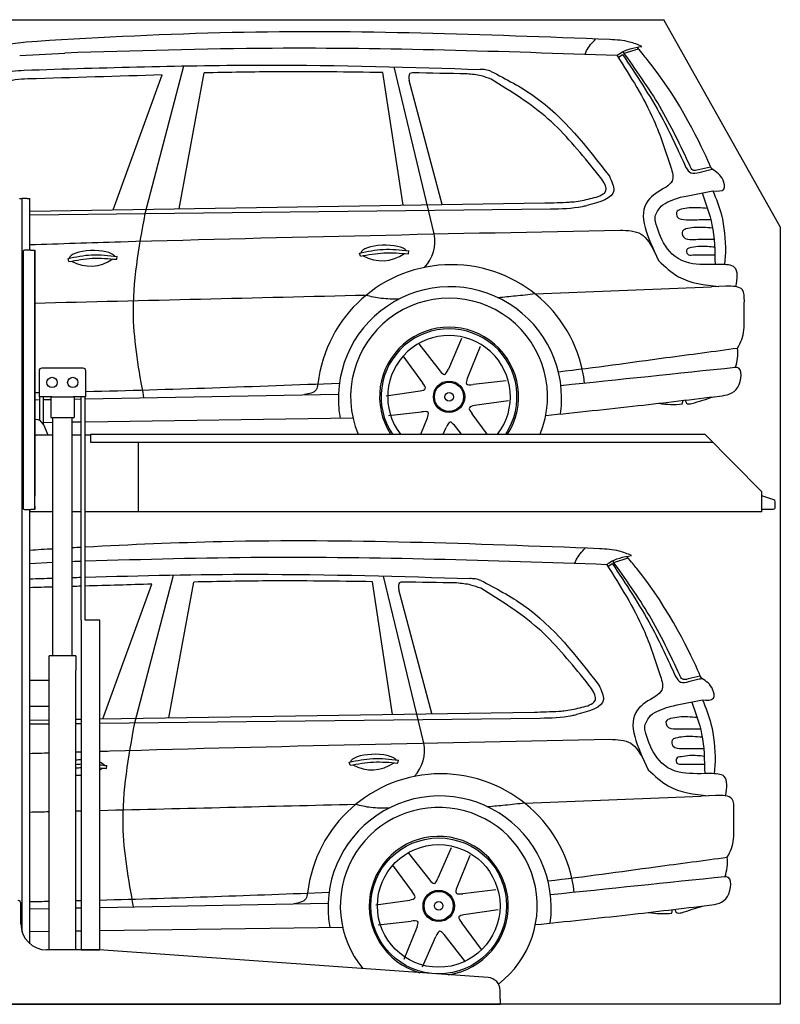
# Model space of a CAD drawing. Header units: millimetres. Extents: x 200 to 5400, y -100 to 3700.
# Tile 3 of 3: x 2465 to 5400, y -100 to 3700. Entities that reach past the tile are written whole.
import ezdxf

# ---------------------------------------------------------------- set-up
doc = ezdxf.new("R2010")
doc.units = ezdxf.units.MM
doc.layers.add('Car', color=10, linetype='Continuous')

msp = doc.modelspace()

# ---------------------------------------------------------------- linework, layer by layer
for p, q in [((5400, 2900), (4950, 3700)), ((2464.1, 3010), (2474.1, 3010)), ((2479.1, 3010), (2474.1, 3010)), ((2474.1, 178.8), (2474.1, 3010)), ((2494.1, 3010), (2479.1, 3010)), ((2494.1, 3010), (2504.1, 3010)), ((2504.1, 2811), (2504.1, 3010)), ((2478.1, 2806), (2478.1, 1816)), ((2478.1, 1815), (2478.1, 2805)), ((2507.1, 2811), (2483.1, 2811)), ((2507.1, 2811), (2523.1, 2811)), ((2523.1, 2811), (2523.1, 1861)), ((2523.1, 1822), (2523.1, 2810)), ((2539.6, 2345), (2539.6, 2245)), ((2709.6, 2355), (2549.6, 2355)), ((2719.6, 2245), (2719.6, 2345)), ((2588.8, 2245), (2539.6, 2245)), ((2542, 2152.7), (2542, 2245)), ((2557.1, 2136.4), (2557.1, 2245)), ((2584.6, 2245), (2584.6, 2165)), ((2588.8, 2245), (2670.4, 2245)), ((2719.6, 2245), (2670.4, 2245)), ((2674.6, 2245), (2674.6, 2165)), ((2702.1, 1383), (2702.1, 2245)), ((2717.2, 1383), (2717.2, 2245)), ((2525.2, 2157), (2523.1, 2157)), ((2574.3, 2097), (2557.2, 2136)), ((2584.6, 2165), (2674.6, 2165)), ((2592.1, 1245), (2592.1, 2165)), ((2667.1, 1245), (2667.1, 2165)), ((2523.1, 2097), (2528.1, 2097)), ((2592.1, 2097), (2528.1, 2097)), ((2702.1, 2097), (2667.1, 2097)), ((2738.1, 2097), (2717.2, 2097)), ((2738.1, 2100), (5108.6, 2100)), ((2738.1, 2100), (2738.1, 2070)), ((5108.6, 2100), (5328.6, 1878.1)), ((2738.1, 2070), (5138.3, 2070)), ((2923.1, 1800), (2923.1, 2070)), ((5328.6, 1800), (5328.6, 1878.1)), ((2483.1, 1810), (2507.1, 1810)), ((2504.1, 134), (2504.1, 1810)), ((2592.1, 1800), (2504.1, 1800)), ((2523.1, 1810), (2507.1, 1810)), ((2523.1, 1810), (2523.1, 1822)), ((2523.1, 1822), (2523.1, 1811)), ((2702.1, 1800), (2667.1, 1800)), ((5328.6, 1800), (2717.2, 1800)), ((2773.6, 1383), (2719.6, 1383)), ((2680.8, 1245), (2578.3, 1245)), ((2578.3, 110), (2578.3, 1245)), ((2680.8, 1245), (2680.8, 1190)), ((2680.8, 1050), (2680.8, 1190)), ((2578.3, 1150), (2504.1, 1150)), ((2578.3, 1042), (2578.3, 1158)), ((2504.1, 1050), (2578.3, 1050)), ((2680.8, 110), (2680.8, 1050)), ((2469.1, 210), (2469.1, 290)), ((2767.3, 110), (2569.1, 110)), ((4272.6, 3.3), (2770.8, 109.9)), ((4319.1, -80), (4319.1, -46.6)), ((1994.1, -100), (3024.1, -100)), ((3024.1, -100), (4054.1, -100)), ((4054.1, -100), (4319.1, -100)), ((4319.1, -80), (4319.1, -100))]:
    msp.add_line(p, q)
for points in [[(1500, 3700), (4950, 3700)], [(5400, 2900), (5400, -100), (200, -100), (200, 3200)], [(2702.1, 1383), (2702.1, 110), (2773.6, 110), (2773.6, 1383)], [(2773.6, 1383), (2717.2, 1383)]]:
    msp.add_lwpolyline(points)
msp.add_lwpolyline([(5328.6, 1811), (5372.6, 1811, 0.414214), (5380.6, 1819), (5380.6, 1839.2, 0.32492), (5375, 1846.8), (5328.6, 1861.9)], format="xyb")
for centre in [(2589.6, 2300), (2669.6, 2300)]:
    msp.add_circle(centre, 20)
for centre, radius, start, end in [((2483.1, 2806), 5, 90, 180), ((2549.6, 2345), 10, 90, 180), ((2709.6, 2345), 10, 0, 90), ((2525.2, 2122), 35, 23.6294, 90), ((2483.1, 1815), 5, 180, 270), ((2459.1, 290), 10, 0, 90), ((2569.1, 210), 100, 180, 270), ((2767.3, 60), 50, 85.9407, 90), ((4269.1, -46.6), 50, 0, 85.9407)]:
    msp.add_arc(centre, radius, start, end)
at = {"layer": 'Car'}
for p, q in [((4797.3, 3570.7), (4853, 3587.5)), ((2464.6, 3561.7), (2639.4, 3571.3)), ((4774.5, 3554.3), (4791, 3566.3)), ((2948.9, 2951.7), (3097.8, 3521.7)), ((4064.7, 2873), (3909.2, 3517.8)), ((2824.9, 2966.6), (3015, 3486.6)), ((3079.7, 2970.6), (3176.2, 3494.6)), ((3943.9, 2984.1), (3866, 3495.9)), ((4094.6, 2987), (3968.3, 3464.9)), ((5131.2, 3130.9), (5084.5, 3120.7)), ((5042.5, 3020.3), (5139.6, 3039.7)), ((2504.1, 2961.6), (4491.6, 2992.7)), ((2504.1, 2946.5), (4513.2, 2969.7)), ((5103.7, 2928.4), (5131.8, 2928.4)), ((5122.4, 2852.6), (5144.2, 2852.8)), ((2654, 2766.5), (2651.1, 2778.5)), ((2839.1, 2775.3), (2840.5, 2786.4)), ((3779.5, 2787.4), (3776.5, 2799.4)), ((3964.5, 2796.2), (3965.9, 2807.3)), ((5062.9, 2791.9), (5128.2, 2792.4)), ((5128.2, 2792.4), (5147.5, 2792.4)), ((5189.1, 2803.2), (5185.1, 2754.8)), ((4453.5, 2641.4), (5134.6, 2668.5)), ((5190, 2671.2), (5134.6, 2668.5)), ((4005.1, 2448.9), (4087.2, 2343.7)), ((4170.2, 2469.3), (4118.9, 2351.8)), ((4241.6, 2439.1), (4191.5, 2315.4)), ((3943.2, 2402.2), (4019.3, 2299)), ((4341.9, 2306.3), (4214.4, 2292)), ((2717.2, 2236.9), (3694.7, 2255.4)), ((3878.4, 2248.9), (4010.5, 2267.4)), ((2523.1, 2233.2), (2542, 2233.6)), ((2557.1, 2233.8), (2584.6, 2234.4)), ((2674.6, 2236.1), (2702.1, 2236.6)), ((4351.4, 2229.4), (4219.2, 2210.9)), ((5021.8, 2217.1), (5024.5, 2230.6)), ((3887.9, 2172), (4015.3, 2186.3)), ((4268.9, 2100), (4210.4, 2179.4)), ((2557.1, 2145.9), (2592.1, 2146.4)), ((2667.1, 2147.5), (2702.1, 2148)), ((2717.2, 2148.2), (3750.8, 2163)), ((4012.8, 2100), (4038.2, 2162.9)), ((4169.6, 2100), (4142.6, 2134.6)), ((4099.3, 2100), (4110.9, 2126.5)), ((2504.1, 1601.1), (2592.1, 1605.9)), ((4734.5, 1589.3), (4751, 1601.3)), ((4757.3, 1605.7), (4813, 1622.5)), ((2784.9, 1001.6), (2975, 1521.6)), ((2908.9, 986.7), (3057.8, 1556.7)), ((3039.7, 1005.6), (3136.2, 1529.6)), ((3903.9, 1019.1), (3826, 1530.9)), ((4024.7, 908), (3869.2, 1552.8)), ((4054.6, 1022), (3928.3, 1499.9)), ((5091.2, 1165.9), (5044.5, 1155.7)), ((5002.5, 1055.3), (5099.6, 1074.7)), ((2773.6, 1001.5), (4451.6, 1027.7)), ((2504.1, 997.2), (2578.3, 998.4)), ((2680.8, 1000), (2702.1, 1000.3)), ((2773.6, 985.1), (4473.2, 1004.7)), ((2504.1, 982), (2578.3, 982.9)), ((2680.8, 984), (2702.1, 984.3)), ((5063.7, 963.4), (5091.8, 963.4)), ((5082.4, 887.6), (5104.2, 887.8)), ((3924.5, 831.2), (3925.9, 842.3)), ((5149.1, 838.2), (5145.1, 789.8)), ((2799.1, 810.3), (2800.5, 821.4)), ((3739.5, 822.4), (3736.5, 834.4)), ((5022.9, 826.9), (5088.2, 827.4)), ((5088.2, 827.4), (5107.5, 827.4)), ((4413.5, 676.4), (5094.6, 703.5)), ((5150, 706.2), (5094.6, 703.5)), ((4130.2, 504.3), (4078.9, 386.8)), ((3965.1, 483.9), (4047.2, 378.7)), ((4201.6, 474.1), (4151.5, 350.4)), ((3903.2, 437.2), (3979.3, 334)), ((4301.9, 341.3), (4174.4, 327)), ((2504.1, 268.6), (2578.3, 270)), ((2680.8, 271.9), (2702.1, 272.4)), ((2773.6, 273.7), (3654.7, 290.4)), ((3838.4, 283.9), (3970.5, 302.4)), ((4311.4, 264.4), (4179.2, 245.9)), ((4981.8, 252.1), (4984.5, 265.6)), ((2773.6, 184.5), (3710.8, 198)), ((3847.9, 207), (3975.3, 221.3)), ((3948.2, 74.2), (3998.2, 197.9)), ((4246.5, 111.2), (4170.4, 214.4)), ((2504.1, 180.7), (2578.3, 181.8)), ((2680.8, 183.2), (2702.1, 183.5)), ((4019.5, 44), (4070.9, 161.5)), ((4184.7, 64.5), (4102.6, 169.6))]:
    msp.add_line(p, q, dxfattribs=at)
for centre, radius in [((4121.6, 2244.7), 60.5), ((4121.6, 2244.7), 56.2), ((4121.6, 2244.7), 16.6), ((4081.6, 279.7), 262.3), ((4081.6, 279.7), 236.7), ((4081.6, 279.7), 60.5), ((4081.6, 279.7), 56.2), ((4081.6, 279.7), 16.6)]:
    msp.add_circle(centre, radius, dxfattribs=at)
for centre, radius, start, end in [((3917.5, 2845.6), 149.7, 317.2889, 10.549), ((4130.5, 2236.6), 517.9, 6.671, 173.5949), ((4125.2, 2238.3), 430.8, 351.9946, 190.1732), ((4121.8, 2245), 380, 337.5682, 202.4318), ((4121.8, 2245), 268.2, 327.2767, 212.7233), ((4121.6, 2244.7), 262.3, 326.5156, 213.4844), ((4121.6, 2244.7), 236.7, 322.3182, 217.6818), ((4986.8, 2551.4), 336.2, 260.573, 275.9798), ((3877.5, 880.6), 149.7, 317.2889, 10.549), ((4090.5, 271.6), 517.9, 6.671, 173.5949), ((4085.2, 273.3), 430.8, 351.9946, 190.1732), ((4081.8, 280), 380, 307.3877, 219.6373), ((4081.8, 280), 268.2, 277.7864, 254.0949), ((4946.8, 586.4), 336.2, 260.573, 275.9798)]:
    msp.add_arc(centre, radius, start, end, dxfattribs=at)
for centre, major_axis, ratio, start_param, end_param in [((3870.1, 2799.9), (-89.3, -1.9), 0.334439, 3.361637, 6.204698), ((2744.6, 2779), (-89.3, -1.9), 0.334439, 3.361637, 6.204698), ((2725.3, 3172.3), (-19.6, 423.3), 0.577039, 2.810127, 3.47809), ((3850.7, 3193.2), (-19.6, 423.3), 0.577039, 2.810127, 3.47809), ((2704.6, 814), (-89.3, -1.9), 0.334439, 4.733902, 4.975084), ((3830.1, 834.9), (-89.3, -1.9), 0.334439, 3.361637, 6.204698), ((2704.6, 814), (-89.3, -1.9), 0.334439, 3.361637, 3.822677), ((2685.3, 1207.3), (-19.6, 423.3), 0.577039, 3.430279, 3.47809), ((3810.7, 1228.2), (-19.6, 423.3), 0.577039, 2.810127, 3.47809), ((2685.3, 1207.3), (-19.6, 423.3), 0.577039, 3.043279, 3.130049)]:
    msp.add_ellipse(centre, major_axis=major_axis, ratio=ratio, start_param=start_param, end_param=end_param, dxfattribs=at)
for points, knots in [([(4742.1, 3623.4), (4256.1, 3642.2), (3519, 3670.6), (2782.9, 3631.3), (2532.2, 3616.3)], [0, 0, 0, 0, 145.776701, 221.098509, 221.098509, 221.098509, 221.098509]), ([(2532.2, 3616.3), (2475.8, 3612.3), (2353.2, 3603.5), (2252.8, 3532), (2198.6, 3493.3)], [0, 0, 0, 0, 166.548633, 361.694788, 361.694788, 361.694788, 361.694788]), ([(4646.3, 3565.9), (4648.1, 3570.9), (4657.2, 3593.1), (4674.1, 3611.3), (4687.3, 3625.5)], [4.316682, 4.316682, 4.316682, 4.316682, 5.93654, 11.61751, 11.61751, 11.61751, 11.61751]), ([(4866, 3597), (4850.3, 3603.4), (4810.7, 3619.3), (4767.9, 3621.9), (4742.1, 3623.4)], [0, 0, 0, 0, 50.382627, 127.355541, 127.355541, 127.355541, 127.355541]), ([(4769.9, 3561.6), (4326.4, 3576.9), (3616.2, 3601.3), (2906.1, 3579.4), (2639.4, 3571.3)], [0, 0, 0, 0, 1330.725291, 2130.93325, 2130.93325, 2130.93325, 2130.93325]), ([(4769.7, 3561.5), (4772.8, 3564), (4799.8, 3585.3), (4834.8, 3591.5), (4865.8, 3596.9)], [0, 0, 0, 0, 11.848806, 102.979852, 102.979852, 102.979852, 102.979852]), ([(5051.9, 3135.7), (5015.1, 3213.4), (4941.9, 3368.4), (4842.2, 3507.9), (4792.6, 3577.3)], [0, 0, 0, 0, 257.420047, 513.068185, 513.068185, 513.068185, 513.068185]), ([(5126.9, 3142.9), (5098.3, 3206.1), (5006.5, 3404.6), (4866.8, 3570), (4848.2, 3593.6)], [0.118291, 0.118291, 0.118291, 0.118291, 60.485267, 65.032532, 65.032532, 65.032532, 65.032532]), ([(4769.9, 3561.6), (4821.6, 3480.3), (4908, 3344.6), (4957.7, 3191.9), (4977.6, 3130.7)], [0, 0, 0, 0, 287.525938, 479.970685, 479.970685, 479.970685, 479.970685]), ([(4791, 3566.3), (4843.7, 3487.2), (4936.5, 3347.9), (5005.9, 3195.6), (5035.9, 3129.7)], [0, 0, 0, 0, 284.461128, 501.279677, 501.279677, 501.279677, 501.279677]), ([(2310.8, 3434.1), (2336.3, 3456.2), (2385.7, 3498.8), (2450.6, 3503.2), (2482, 3505.3)], [0, 0, 0, 0, 98.220512, 189.976114, 189.976114, 189.976114, 189.976114]), ([(2482, 3505.3), (2791.1, 3514.9), (3388.1, 3533.6), (3985, 3516.7), (4241.4, 3507.8)], [0, 0, 0, 0, 92.757075, 179.128709, 179.128709, 179.128709, 179.128709]), ([(3866, 3495.9), (3730.9, 3497.8), (3501, 3500.9), (3271, 3496.5), (3176.2, 3494.6)], [0, 0, 0, 0, 40.533595, 68.989197, 68.989197, 68.989197, 68.989197]), ([(4284.7, 3500.6), (4277.2, 3503), (4263.1, 3507.5), (4248.3, 3507.7), (4241.4, 3507.8)], [0, 0, 0, 0, 23.586272, 44.091808, 44.091808, 44.091808, 44.091808]), ([(4284.7, 3500.6), (4341.9, 3470.7), (4524.9, 3375), (4652.7, 3209.6), (4740.6, 3095.9)], [0, 0, 0, 0, 192.055911, 615.198364, 615.198364, 615.198364, 615.198364]), ([(2496.2, 3471.3), (2463.1, 3470.1), (2419.7, 3468.6), (2389.6, 3440), (2382.4, 3433.1)], [0, 0, 0, 0, 93.300401, 122.701641, 122.701641, 122.701641, 122.701641]), ([(3980.2, 3494.8), (3976.7, 3494.1), (3963.5, 3491.7), (3966.2, 3476.3), (3968.3, 3464.9)], [0, 0, 0, 0, 9.767525, 36.979707, 36.979707, 36.979707, 36.979707]), ([(4283.7, 3470.7), (4271.1, 3475.3), (4241.2, 3486.3), (4209.3, 3489.2), (4190.9, 3491)], [0, 0, 0, 0, 40.006272, 95.375769, 95.375769, 95.375769, 95.375769]), ([(4678.9, 3124.6), (4623.9, 3192.1), (4511.9, 3329.9), (4360.7, 3423.2), (4283.7, 3470.7)], [0, 0, 0, 0, 259.357047, 528.681118, 528.681118, 528.681118, 528.681118]), ([(4697.4, 3017.5), (4706.4, 3021.6), (4749.7, 3041.4), (4710.1, 3087.8), (4678.9, 3124.6)], [0, 0, 0, 0, 27.208813, 129.703738, 129.703738, 129.703738, 129.703738]), ([(4977.7, 3130.8), (4983.7, 3111.3), (4993.2, 3079.9), (4968.5, 3061.1), (4959.1, 3054)], [0, 0, 0, 0, 53.944099, 86.638628, 86.638628, 86.638628, 86.638628]), ([(5035.9, 3129.7), (5041.5, 3121), (5053.1, 3102.6), (5076.4, 3107.8), (5086.6, 3110.4)], [0, 0, 0, 0, 28.283504, 59.896656, 59.896656, 59.896656, 59.896656]), ([(5084.5, 3120.7), (5076, 3118.5), (5060.4, 3114.5), (5054.5, 3129.1), (5051.9, 3135.7)], [0, 0, 0, 0, 22.569826, 41.491234, 41.491234, 41.491234, 41.491234]), ([(5137.5, 3123), (5135.4, 3125.3), (5130.2, 3131), (5128.1, 3138.4), (5126.9, 3142.9)], [0, 0, 0, 0, 9.141415, 22.772728, 22.772728, 22.772728, 22.772728]), ([(5139.6, 3039.7), (5157.5, 3038.2), (5190.1, 3035.6), (5179.6, 3094.6), (5153.8, 3112), (5137.5, 3123)], [0, 0, 0, 0, 42.67361, 77.339672, 136.488159, 136.488159, 136.488159, 136.488159]), ([(4740.6, 3095.9), (4749.8, 3076.1), (4777.8, 3015.3), (4703.5, 2996.1), (4653.5, 2983.2)], [0, 0, 0, 0, 57.464582, 176.129344, 176.129344, 176.129344, 176.129344]), ([(4959.1, 3054), (4931.8, 3038), (4831.1, 2979.5), (4888.6, 2858.5), (4930.4, 2770.5)], [0, 0, 0, 0, 87.761623, 322.62912, 322.62912, 322.62912, 322.62912]), ([(4604.8, 2997.4), (4615.2, 2998.9), (4646.4, 3003.6), (4677, 3011.9), (4697.4, 3017.5)], [0, 0, 0, 0, 31.485566, 94.831432, 94.831432, 94.831432, 94.831432]), ([(5098.1, 3031.4), (5113, 2990.8), (5145.6, 2901.8), (5147.4, 2806.8), (5148.3, 2755.1)], [0, 0, 0, 0, 128.666263, 282.487991, 282.487991, 282.487991, 282.487991]), ([(5139.6, 3039.7), (5152, 3009.3), (5182.8, 2933.8), (5186.7, 2852), (5189.1, 2803.2)], [0, 0, 0, 0, 97.908344, 243.084914, 243.084914, 243.084914, 243.084914]), ([(4491.6, 2992.7), (4522.7, 2993.6), (4560.4, 2994.6), (4598.1, 2997), (4604.8, 2997.4)], [0, 0, 0, 0, 93.217501, 113.218323, 113.218323, 113.218323, 113.218323]), ([(4513.2, 2969.7), (4554.6, 2970.5), (4601.9, 2971.4), (4647.8, 2981.9), (4653.5, 2983.2)], [0, 0, 0, 0, 123.547158, 141.107029, 141.107029, 141.107029, 141.107029]), ([(4918.3, 2920.7), (4917, 2927.3), (4915.6, 2948.4), (4929.8, 2967), (4939.6, 2980)], [2.703865, 2.703865, 2.703865, 2.703865, 4.72046, 9.286226, 9.286226, 9.286226, 9.286226]), ([(5016.8, 2968.2), (5009.5, 2965.4), (4996.1, 2960.1), (5002.1, 2928.7), (5023.6, 2928.3), (5038.4, 2927.9)], [0, 0, 0, 0, 20.65996, 37.813635, 75.917, 75.917, 75.917, 75.917]), ([(5119.2, 2971.6), (5095.4, 2973.6), (5061, 2976.6), (5027.2, 2970.2), (5016.8, 2968.2)], [0, 0, 0, 0, 71.135631, 102.826387, 102.826387, 102.826387, 102.826387]), ([(2944.1, 2241.2), (2925.1, 2346), (2882, 2582.5), (2925, 2819.6), (2948.9, 2951.7)], [0, 0, 0, 0, 317.121843, 715.624255, 715.624255, 715.624255, 715.624255]), ([(5168.3, 2755.4), (5122, 2755), (4970.1, 2749.4), (4933.9, 2866.4), (4918.3, 2920.7)], [0, 0, 0, 0, 6.49817, 24.75923, 24.75923, 24.75923, 24.75923]), ([(5035.5, 2892.5), (5030.3, 2890.4), (5017.6, 2885.2), (5024.9, 2851.4), (5047.7, 2851.9), (5062, 2852.2)], [0, 0, 0, 0, 15.22549, 37.602137, 75.1847, 75.1847, 75.1847, 75.1847]), ([(5137.9, 2895.8), (5114.1, 2897.9), (5079.7, 2900.8), (5045.9, 2894.5), (5035.5, 2892.5)], [0, 0, 0, 0, 71.135631, 102.826387, 102.826387, 102.826387, 102.826387]), ([(2504.1, 2832.1), (2620.4, 2835.8), (3379.5, 2859.5), (4138.8, 2874.9), (4781.6, 2887.9)], [870.025939, 870.025939, 870.025939, 870.025939, 1219.327632, 3148.302317, 3148.302317, 3148.302317, 3148.302317]), ([(4781.6, 2887.9), (4811.1, 2886.9), (4871.9, 2884.7), (4900.4, 2830.7), (4915.1, 2802.9)], [0, 0, 0, 0, 82.332636, 169.611005, 169.611005, 169.611005, 169.611005]), ([(3776.5, 2799.4), (3806.8, 2805.7), (3869.5, 2818.7), (3933.1, 2811.2), (3965.9, 2807.3)], [0, 0, 0, 0, 92.125832, 190.685565, 190.685565, 190.685565, 190.685565]), ([(5057.5, 2820.7), (5049.7, 2819.5), (5035.2, 2817.2), (5039.2, 2789.8), (5054.3, 2791.2), (5062.9, 2791.9)], [0, 0, 0, 0, 20.255413, 37.184004, 59.165252, 59.165252, 59.165252, 59.165252]), ([(5146.6, 2822), (5127.9, 2823.8), (5098.1, 2826.9), (5068.6, 2822.4), (5057.5, 2820.7)], [0, 0, 0, 0, 55.850401, 89.365286, 89.365286, 89.365286, 89.365286]), ([(2651.1, 2778.5), (2681.4, 2784.8), (2744.1, 2797.8), (2807.7, 2790.3), (2840.5, 2786.4)], [0, 0, 0, 0, 92.125832, 190.685565, 190.685565, 190.685565, 190.685565]), ([(2654, 2766.5), (2684.2, 2772), (2745.4, 2783.2), (2807.5, 2777.9), (2839.1, 2775.3)], [0, 0, 0, 0, 91.459244, 185.960067, 185.960067, 185.960067, 185.960067]), ([(3779.5, 2787.4), (3809.6, 2792.9), (3870.9, 2804.1), (3932.9, 2798.8), (3964.5, 2796.2)], [0, 0, 0, 0, 91.459244, 185.960067, 185.960067, 185.960067, 185.960067]), ([(4930.4, 2770.5), (4954.8, 2747.2), (5018.6, 2686.2), (5107.6, 2676.1), (5162.6, 2669.9)], [0, 0, 0, 0, 99.077205, 259.022235, 259.022235, 259.022235, 259.022235]), ([(5228.9, 2669.7), (5233.6, 2700.2), (5241.8, 2753.7), (5190.4, 2754.9), (5168.3, 2755.4)], [0, 0, 0, 0, 74.715616, 131.096745, 131.096745, 131.096745, 131.096745]), ([(5261.2, 2614.8), (5261, 2631.1), (5260.4, 2672.1), (5216.5, 2671.5), (5190, 2671.2)], [0, 0, 0, 0, 42.946312, 108.214407, 108.214407, 108.214407, 108.214407]), ([(3929.2, 2622), (3906.1, 2621.7), (3862.7, 2621.3), (3820.5, 2631.3), (3800.8, 2636)], [0, 0, 0, 0, 69.213018, 129.583663, 129.583663, 129.583663, 129.583663]), ([(4453.5, 2641.4), (4428.4, 2638.6), (4381.1, 2633.3), (4333.8, 2628.8), (4311.6, 2626.7)], [0, 0, 0, 0, 75.844247, 142.644556, 142.644556, 142.644556, 142.644556]), ([(5235.3, 2432.7), (5241.4, 2443.6), (5259.7, 2476.8), (5260.5, 2515.1), (5261.1, 2540.9)], [0, 0, 0, 0, 37.073525, 112.491193, 112.491193, 112.491193, 112.491193]), ([(4543.5, 2341.2), (4686.6, 2357.6), (4909.1, 2390), (5147.2, 2420.5), (5235.3, 2432.7)], [5.296229, 5.296229, 5.296229, 5.296229, 47.376447, 75.524862, 75.524862, 75.524862, 75.524862]), ([(5226.4, 2357.3), (5230.1, 2369.4), (5237.6, 2393.9), (5236.1, 2419.6), (5235.3, 2432.7)], [0, 0, 0, 0, 37.405999, 76.457038, 76.457038, 76.457038, 76.457038]), ([(5165.2, 2247.3), (5192.5, 2250.9), (5246.3, 2258.1), (5256.2, 2358.6), (5228.3, 2357.4), (5226.4, 2357.3)], [0, 0, 0, 0, 78.141622, 154.376121, 159.849869, 159.849869, 159.849869, 159.849869]), ([(4087.2, 2343.7), (4093.1, 2337.3), (4106.3, 2323.1), (4114.4, 2341.6), (4118.9, 2351.8)], [0, 0, 0, 0, 20.956944, 46.457412, 46.457412, 46.457412, 46.457412]), ([(3615.8, 2294.3), (3614.1, 2286.2), (3609, 2261.4), (3582.2, 2256.4), (3564.2, 2253)], [0, 0, 0, 0, 23.382739, 71.653192, 71.653192, 71.653192, 71.653192]), ([(4010.5, 2267.4), (4019, 2269.4), (4037.9, 2273.7), (4025.9, 2290), (4019.3, 2299)], [0, 0, 0, 0, 20.956944, 46.457412, 46.457412, 46.457412, 46.457412]), ([(4191.5, 2315.4), (4189, 2307.1), (4183.2, 2288.6), (4203.4, 2290.8), (4214.4, 2292)], [0, 0, 0, 0, 20.956944, 46.457412, 46.457412, 46.457412, 46.457412]), ([(4494.8, 2172.4), (4613.8, 2184.8), (4837.5, 2208.2), (5060.8, 2234.9), (5165.2, 2247.3)], [0, 0, 0, 0, 359.059226, 674.589561, 674.589561, 674.589561, 674.589561]), ([(4219.2, 2210.9), (4210.7, 2208.9), (4191.8, 2204.6), (4203.8, 2188.3), (4210.4, 2179.4)], [0, 0, 0, 0, 20.956944, 46.457412, 46.457412, 46.457412, 46.457412]), ([(5033, 2231.6), (5034.3, 2227.1), (5037.7, 2215.2), (5050.9, 2217.3), (5059, 2218.6)], [0, 0, 0, 0, 12.697873, 33.485084, 33.485084, 33.485084, 33.485084]), ([(4038.2, 2162.9), (4040.8, 2171.3), (4046.5, 2189.8), (4026.4, 2187.5), (4015.3, 2186.3)], [0, 0, 0, 0, 20.956944, 46.457412, 46.457412, 46.457412, 46.457412]), ([(4142.6, 2134.6), (4136.6, 2141), (4123.5, 2155.2), (4115.3, 2136.7), (4110.9, 2126.5)], [0, 0, 0, 0, 20.956944, 46.457412, 46.457412, 46.457412, 46.457412]), ([(4702.1, 1658.4), (4216.1, 1677.2), (3554.1, 1702.7), (2892.9, 1673.6), (2717.2, 1664.2)], [0, 0, 0, 0, 145.776701, 198.572509, 198.572509, 198.572509, 198.572509]), ([(4606.3, 1600.9), (4608.1, 1605.9), (4617.2, 1628.1), (4634.1, 1646.3), (4647.3, 1660.5)], [4.316682, 4.316682, 4.316682, 4.316682, 5.93654, 11.61751, 11.61751, 11.61751, 11.61751]), ([(4826, 1632), (4810.3, 1638.4), (4770.7, 1654.3), (4727.9, 1656.9), (4702.1, 1658.4)], [0, 0, 0, 0, 50.382627, 127.355541, 127.355541, 127.355541, 127.355541]), ([(4729.9, 1596.6), (4286.4, 1611.9), (3615.5, 1634.9), (2944.6, 1616.7), (2717.2, 1609.8)], [0, 0, 0, 0, 1330.725291, 2013.170481, 2013.170481, 2013.170481, 2013.170481]), ([(4729.7, 1596.5), (4732.8, 1599), (4759.8, 1620.3), (4794.8, 1626.5), (4825.8, 1631.9)], [0, 0, 0, 0, 11.848806, 102.979852, 102.979852, 102.979852, 102.979852]), ([(4729.9, 1596.6), (4781.6, 1515.3), (4868, 1379.6), (4917.7, 1226.9), (4937.6, 1165.7)], [0, 0, 0, 0, 287.525938, 479.970685, 479.970685, 479.970685, 479.970685]), ([(4751, 1601.3), (4803.7, 1522.2), (4896.5, 1382.9), (4965.9, 1230.6), (4995.9, 1164.7)], [0, 0, 0, 0, 284.461128, 501.279677, 501.279677, 501.279677, 501.279677]), ([(5011.9, 1170.7), (4975.1, 1248.4), (4901.9, 1403.4), (4802.2, 1542.9), (4752.6, 1612.3)], [0, 0, 0, 0, 257.420047, 513.068185, 513.068185, 513.068185, 513.068185]), ([(5086.9, 1177.9), (5058.3, 1241.1), (4966.5, 1439.6), (4826.8, 1605), (4808.2, 1628.6)], [0.118291, 0.118291, 0.118291, 0.118291, 60.485267, 65.032532, 65.032532, 65.032532, 65.032532]), ([(2717.2, 1548.6), (2934.6, 1554.8), (3439.8, 1566), (3945, 1551.7), (4201.4, 1542.8)], [27.522274, 27.522274, 27.522274, 27.522274, 92.757075, 179.128709, 179.128709, 179.128709, 179.128709]), ([(3826, 1530.9), (3690.9, 1532.8), (3461, 1535.9), (3231, 1531.5), (3136.2, 1529.6)], [0, 0, 0, 0, 40.533595, 68.989197, 68.989197, 68.989197, 68.989197]), ([(3940.2, 1529.8), (3936.7, 1529.1), (3923.5, 1526.7), (3926.2, 1511.3), (3928.3, 1499.9)], [0, 0, 0, 0, 9.767525, 36.979707, 36.979707, 36.979707, 36.979707]), ([(4243.7, 1505.7), (4231.1, 1510.3), (4201.2, 1521.3), (4169.3, 1524.2), (4150.9, 1526)], [0, 0, 0, 0, 40.006272, 95.375769, 95.375769, 95.375769, 95.375769]), ([(4244.7, 1535.6), (4237.2, 1538), (4223.1, 1542.5), (4208.3, 1542.7), (4201.4, 1542.8)], [0, 0, 0, 0, 23.586272, 44.091808, 44.091808, 44.091808, 44.091808]), ([(4244.7, 1535.6), (4301.9, 1505.7), (4484.9, 1410), (4612.7, 1244.6), (4700.6, 1130.9)], [0, 0, 0, 0, 192.055911, 615.198364, 615.198364, 615.198364, 615.198364]), ([(4638.9, 1159.6), (4583.9, 1227.1), (4471.9, 1364.9), (4320.7, 1458.2), (4243.7, 1505.7)], [0, 0, 0, 0, 259.357047, 528.681118, 528.681118, 528.681118, 528.681118]), ([(4657.4, 1052.5), (4666.4, 1056.6), (4709.7, 1076.4), (4670.1, 1122.8), (4638.9, 1159.6)], [0, 0, 0, 0, 27.208813, 129.703738, 129.703738, 129.703738, 129.703738]), ([(4937.7, 1165.8), (4943.7, 1146.3), (4953.2, 1114.9), (4928.5, 1096.1), (4919.1, 1089)], [0, 0, 0, 0, 53.944099, 86.638628, 86.638628, 86.638628, 86.638628]), ([(4995.9, 1164.7), (5001.5, 1156), (5013.1, 1137.6), (5036.4, 1142.8), (5046.6, 1145.4)], [0, 0, 0, 0, 28.283504, 59.896656, 59.896656, 59.896656, 59.896656]), ([(5044.5, 1155.7), (5036, 1153.5), (5020.4, 1149.5), (5014.5, 1164.1), (5011.9, 1170.7)], [0, 0, 0, 0, 22.569826, 41.491234, 41.491234, 41.491234, 41.491234]), ([(5097.5, 1158), (5095.4, 1160.3), (5090.2, 1166), (5088.1, 1173.4), (5086.9, 1177.9)], [0, 0, 0, 0, 9.141415, 22.772728, 22.772728, 22.772728, 22.772728]), ([(5099.6, 1074.7), (5117.5, 1073.2), (5150.1, 1070.6), (5139.6, 1129.6), (5113.8, 1147), (5097.5, 1158)], [0, 0, 0, 0, 42.67361, 77.339672, 136.488159, 136.488159, 136.488159, 136.488159]), ([(4700.6, 1130.9), (4709.8, 1111.1), (4737.8, 1050.3), (4663.5, 1031.1), (4613.5, 1018.2)], [0, 0, 0, 0, 57.464582, 176.129344, 176.129344, 176.129344, 176.129344]), ([(4919.1, 1089), (4891.8, 1073), (4791.1, 1014.5), (4848.6, 893.5), (4890.4, 805.5)], [0, 0, 0, 0, 87.761623, 322.62912, 322.62912, 322.62912, 322.62912]), ([(5058.1, 1066.4), (5073, 1025.8), (5105.6, 936.8), (5107.4, 841.8), (5108.3, 790.1)], [0, 0, 0, 0, 128.666263, 282.487991, 282.487991, 282.487991, 282.487991]), ([(5099.6, 1074.7), (5112, 1044.3), (5142.8, 968.8), (5146.7, 887), (5149.1, 838.2)], [0, 0, 0, 0, 97.908344, 243.084914, 243.084914, 243.084914, 243.084914]), ([(4451.6, 1027.7), (4482.7, 1028.6), (4520.4, 1029.6), (4558.1, 1032), (4564.8, 1032.4)], [0, 0, 0, 0, 93.217501, 113.218323, 113.218323, 113.218323, 113.218323]), ([(4564.8, 1032.4), (4575.2, 1033.9), (4606.4, 1038.6), (4637, 1046.9), (4657.4, 1052.5)], [0, 0, 0, 0, 31.485566, 94.831432, 94.831432, 94.831432, 94.831432]), ([(4473.2, 1004.7), (4514.6, 1005.5), (4561.9, 1006.4), (4607.8, 1016.9), (4613.5, 1018.2)], [0, 0, 0, 0, 123.547158, 141.107029, 141.107029, 141.107029, 141.107029]), ([(4878.3, 955.7), (4877, 962.3), (4875.6, 983.4), (4889.8, 1002), (4899.6, 1015)], [2.703865, 2.703865, 2.703865, 2.703865, 4.72046, 9.286226, 9.286226, 9.286226, 9.286226]), ([(4976.8, 1003.2), (4969.5, 1000.4), (4956.1, 995.1), (4962.1, 963.7), (4983.6, 963.3), (4998.4, 962.9)], [0, 0, 0, 0, 20.65996, 37.813635, 75.917, 75.917, 75.917, 75.917]), ([(5079.2, 1006.6), (5055.4, 1008.6), (5021, 1011.6), (4987.2, 1005.2), (4976.8, 1003.2)], [0, 0, 0, 0, 71.135631, 102.826387, 102.826387, 102.826387, 102.826387]), ([(2904.1, 276.2), (2885.1, 381), (2842, 617.5), (2885, 854.6), (2908.9, 986.7)], [0, 0, 0, 0, 317.121843, 715.624255, 715.624255, 715.624255, 715.624255]), ([(5128.3, 790.4), (5082, 790), (4930.1, 784.4), (4893.9, 901.4), (4878.3, 955.7)], [0, 0, 0, 0, 6.49817, 24.75923, 24.75923, 24.75923, 24.75923]), ([(2773.6, 876.7), (2786.8, 877.1), (3442.7, 896.5), (4098.8, 909.9), (4741.6, 922.9)], [1179.728461, 1179.728461, 1179.728461, 1179.728461, 1219.327632, 3148.302317, 3148.302317, 3148.302317, 3148.302317]), ([(4741.6, 922.9), (4771.1, 921.9), (4831.9, 919.7), (4860.4, 865.7), (4875.1, 837.9)], [0, 0, 0, 0, 82.332636, 169.611005, 169.611005, 169.611005, 169.611005]), ([(4995.5, 927.5), (4990.3, 925.4), (4977.6, 920.2), (4984.9, 886.4), (5007.7, 886.9), (5022, 887.2)], [0, 0, 0, 0, 15.22549, 37.602137, 75.1847, 75.1847, 75.1847, 75.1847]), ([(5097.9, 930.8), (5074.1, 932.9), (5039.7, 935.8), (5005.9, 929.5), (4995.5, 927.5)], [0, 0, 0, 0, 71.135631, 102.826387, 102.826387, 102.826387, 102.826387]), ([(3736.5, 834.4), (3766.8, 840.7), (3829.5, 853.7), (3893.1, 846.2), (3925.9, 842.3)], [0, 0, 0, 0, 92.125832, 190.685565, 190.685565, 190.685565, 190.685565]), ([(3739.5, 822.4), (3769.6, 827.9), (3830.9, 839.1), (3892.9, 833.8), (3924.5, 831.2)], [0, 0, 0, 0, 91.459244, 185.960067, 185.960067, 185.960067, 185.960067]), ([(5017.5, 855.7), (5009.7, 854.5), (4995.2, 852.2), (4999.2, 824.8), (5014.3, 826.2), (5022.9, 826.9)], [0, 0, 0, 0, 20.255413, 37.184004, 59.165252, 59.165252, 59.165252, 59.165252]), ([(5106.6, 857), (5087.9, 858.8), (5058.1, 861.9), (5028.6, 857.4), (5017.5, 855.7)], [0, 0, 0, 0, 55.850401, 89.365286, 89.365286, 89.365286, 89.365286]), ([(4890.4, 805.5), (4914.8, 782.2), (4978.6, 721.2), (5067.6, 711.1), (5122.6, 704.9)], [0, 0, 0, 0, 99.077205, 259.022235, 259.022235, 259.022235, 259.022235]), ([(5188.9, 704.7), (5193.6, 735.2), (5201.8, 788.7), (5150.4, 789.9), (5128.3, 790.4)], [0, 0, 0, 0, 74.715616, 131.096745, 131.096745, 131.096745, 131.096745]), ([(5221.2, 649.8), (5221, 666.1), (5220.4, 707.1), (5176.5, 706.5), (5150, 706.2)], [0, 0, 0, 0, 42.946312, 108.214407, 108.214407, 108.214407, 108.214407]), ([(3889.2, 657), (3866.1, 656.7), (3822.7, 656.3), (3780.5, 666.3), (3760.8, 671)], [0, 0, 0, 0, 69.213018, 129.583663, 129.583663, 129.583663, 129.583663]), ([(4413.5, 676.4), (4388.4, 673.6), (4341.1, 668.3), (4293.8, 663.8), (4271.6, 661.7)], [0, 0, 0, 0, 75.844247, 142.644556, 142.644556, 142.644556, 142.644556]), ([(5195.3, 467.7), (5201.4, 478.6), (5219.7, 511.8), (5220.5, 550.1), (5221.1, 575.9)], [0, 0, 0, 0, 37.073525, 112.491193, 112.491193, 112.491193, 112.491193]), ([(4503.5, 376.2), (4646.6, 392.6), (4869.1, 425), (5107.2, 455.5), (5195.3, 467.7)], [5.296229, 5.296229, 5.296229, 5.296229, 47.376447, 75.524862, 75.524862, 75.524862, 75.524862]), ([(5186.4, 392.3), (5190.1, 404.4), (5197.6, 428.9), (5196.1, 454.6), (5195.3, 467.7)], [0, 0, 0, 0, 37.405999, 76.457038, 76.457038, 76.457038, 76.457038]), ([(4047.2, 378.7), (4053.1, 372.3), (4066.3, 358.1), (4074.4, 376.6), (4078.9, 386.8)], [0, 0, 0, 0, 20.956944, 46.457412, 46.457412, 46.457412, 46.457412]), ([(5125.2, 282.3), (5152.5, 285.9), (5206.3, 293.1), (5216.2, 393.6), (5188.3, 392.4), (5186.4, 392.3)], [0, 0, 0, 0, 78.141622, 154.376121, 159.849869, 159.849869, 159.849869, 159.849869]), ([(4151.5, 350.4), (4149, 342.1), (4143.2, 323.6), (4163.4, 325.8), (4174.4, 327)], [0, 0, 0, 0, 20.956944, 46.457412, 46.457412, 46.457412, 46.457412]), ([(3575.8, 329.3), (3574.1, 321.2), (3569, 296.4), (3542.2, 291.4), (3524.2, 288)], [0, 0, 0, 0, 23.382739, 71.653192, 71.653192, 71.653192, 71.653192]), ([(3970.5, 302.4), (3979, 304.4), (3997.9, 308.7), (3985.9, 325), (3979.3, 334)], [0, 0, 0, 0, 20.956944, 46.457412, 46.457412, 46.457412, 46.457412]), ([(4454.8, 207.4), (4573.8, 219.8), (4797.5, 243.2), (5020.8, 269.9), (5125.2, 282.3)], [0, 0, 0, 0, 359.059226, 674.589561, 674.589561, 674.589561, 674.589561]), ([(4993, 266.6), (4994.3, 262.1), (4997.7, 250.2), (5010.9, 252.3), (5019, 253.6)], [0, 0, 0, 0, 12.697873, 33.485084, 33.485084, 33.485084, 33.485084]), ([(4179.2, 245.9), (4170.7, 243.9), (4151.8, 239.6), (4163.8, 223.3), (4170.4, 214.4)], [0, 0, 0, 0, 20.956944, 46.457412, 46.457412, 46.457412, 46.457412]), ([(3998.2, 197.9), (4000.8, 206.3), (4006.5, 224.8), (3986.4, 222.5), (3975.3, 221.3)], [0, 0, 0, 0, 20.956944, 46.457412, 46.457412, 46.457412, 46.457412]), ([(4102.6, 169.6), (4096.6, 176), (4083.5, 190.2), (4075.3, 171.7), (4070.9, 161.5)], [0, 0, 0, 0, 20.956944, 46.457412, 46.457412, 46.457412, 46.457412])]:
    msp.add_open_spline(points, degree=3, knots=knots, dxfattribs=at)
for points in [[(3015, 3486.6), (2842, 3481.5), (2669.1, 3476.4), (2496.2, 3471.3)], [(4190.9, 3491), (4120.6, 3492.2), (4050.4, 3493.5), (3980.2, 3494.8)], [(5086.6, 3110.4), (5100, 3113.8), (5113.2, 3118.1), (5126.8, 3120.6)], [(5126.8, 3120.6), (5130.6, 3121.3), (5134.4, 3121.9), (5138.3, 3122.5)], [(4939.6, 2980), (4958.9, 2995.7), (4984.9, 3004.6), (5011, 3013.6)], [(5011, 3013.6), (5014.9, 3015), (5019.4, 3015.6), (5042.5, 3020.3)], [(5038.4, 2927.9), (5060.2, 2928.1), (5082, 2928.2), (5103.7, 2928.4)], [(5057.1, 2852.2), (5078.9, 2852.3), (5100.7, 2852.5), (5122.4, 2852.6)], [(3800.8, 2636), (3374.9, 2625.7), (2949, 2615.4), (2523.1, 2605.2)], [(5261.1, 2540.9), (5261.1, 2565.5), (5261.1, 2590.2), (5261.2, 2614.8)], [(5226.4, 2357.3), (5002, 2334), (4777.6, 2310.6), (4553.2, 2287.2)], [(2719.6, 2265.2), (3045.9, 2272.8), (3372.2, 2285), (3698.5, 2297.5)], [(2523.1, 2261.2), (2528.6, 2261.3), (2534.1, 2261.3), (2539.6, 2261.4)], [(5059, 2218.6), (5086.6, 2227.2), (5114.2, 2235.9), (5141.8, 2244.5)], [(2592.1, 1657.2), (2562.7, 1655.5), (2533.4, 1653.8), (2504.1, 1652)], [(2702.1, 1663.3), (2690.4, 1662.7), (2678.7, 1662.1), (2667.1, 1661.4)], [(2702.1, 1609.4), (2690.4, 1609), (2678.7, 1608.7), (2667.1, 1608.3)], [(2504.1, 1542.2), (2533.4, 1543.1), (2562.7, 1544), (2592.1, 1544.9)], [(2667.1, 1547.2), (2678.7, 1547.5), (2690.4, 1547.9), (2702.1, 1548.2)], [(2975, 1521.6), (2889, 1519), (2803.1, 1516.5), (2717.2, 1514)], [(4150.9, 1526), (4080.6, 1527.2), (4010.4, 1528.5), (3940.2, 1529.8)], [(2592.1, 1510.3), (2562.7, 1509.4), (2533.4, 1508.5), (2504.1, 1507.7)], [(2702.1, 1513.5), (2690.4, 1513.2), (2678.7, 1512.8), (2667.1, 1512.5)], [(5046.6, 1145.4), (5060, 1148.8), (5073.2, 1153.1), (5086.8, 1155.6)], [(5086.8, 1155.6), (5090.6, 1156.3), (5094.4, 1156.9), (5098.3, 1157.5)], [(4899.6, 1015), (4918.9, 1030.7), (4944.9, 1039.6), (4971, 1048.6)], [(4971, 1048.6), (4974.9, 1050), (4979.4, 1050.6), (5002.5, 1055.3)], [(4998.4, 962.9), (5020.2, 963.1), (5042, 963.2), (5063.7, 963.4)], [(2680.8, 873.9), (2687.9, 874.1), (2695, 874.3), (2702.1, 874.6)], [(5017.1, 887.2), (5038.9, 887.3), (5060.7, 887.5), (5082.4, 887.6)], [(2504.1, 868.4), (2528.8, 869.2), (2553.6, 869.9), (2578.3, 870.7)], [(2680.8, 825.8), (2687.9, 826.6), (2695, 827.2), (2702.1, 827.5)], [(2680.8, 812.1), (2687.9, 812.8), (2695, 813.5), (2702.1, 813.9)], [(2773.6, 824.5), (2782.6, 823.5), (2791.6, 822.5), (2800.5, 821.4)], [(2773.6, 812.3), (2782.1, 811.7), (2790.6, 811), (2799.1, 810.3)], [(3760.8, 671), (3431.8, 663.1), (3102.7, 655.1), (2773.6, 647.2)], [(5221.1, 575.9), (5221.1, 600.5), (5221.1, 625.2), (5221.2, 649.8)], [(2578.3, 642.5), (2553.6, 641.9), (2528.8, 641.3), (2504.1, 640.7)], [(2702.1, 645.5), (2695, 645.3), (2687.9, 645.1), (2680.8, 644.9)], [(5186.4, 392.3), (4962, 369), (4737.6, 345.6), (4513.2, 322.2)], [(2773.6, 302.5), (3068.6, 310.1), (3363.5, 321.2), (3658.5, 332.5)], [(2504.1, 296.5), (2528.8, 297), (2553.6, 297.4), (2578.3, 297.9)], [(2680.8, 300.2), (2687.9, 300.4), (2695, 300.5), (2702.1, 300.7)], [(5019, 253.6), (5046.6, 262.2), (5074.2, 270.9), (5101.8, 279.5)]]:
    msp.add_open_spline(points, degree=3, dxfattribs=at)

doc.saveas('drawing.dxf')
